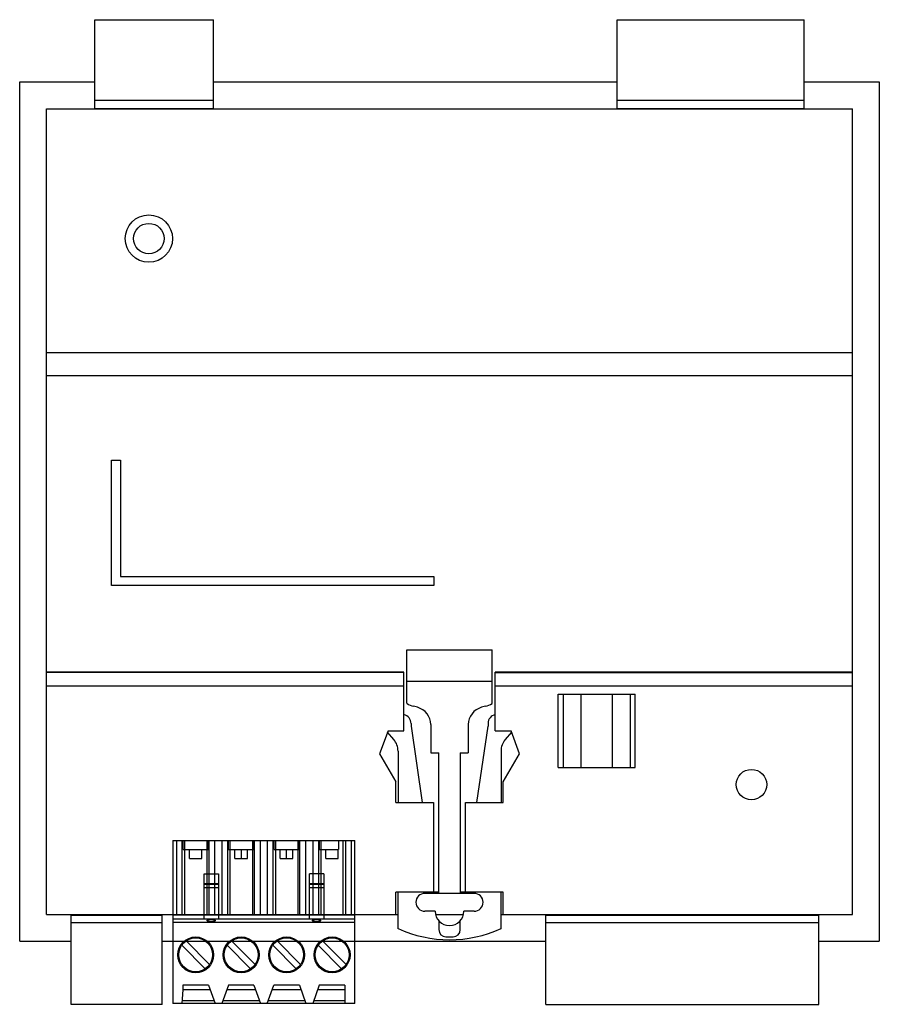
# Model space of a CAD drawing. Header units: millimetres. Extents: x 13 to 109, y 30 to 140.
import ezdxf

# ---------------------------------------------------------------- set-up
doc = ezdxf.new("R2010")
doc.units = ezdxf.units.MM
doc.header["$LTSCALE"] = 11.138572
doc.layers.get('0').update_dxf_attribs({"linetype": 'CONTINUOUS'})
doc.layers.add('INTFCLR_37563', color=7, linetype='CONTINUOUS')

msp = doc.modelspace()

# ---------------------------------------------------------------- linework, layer by layer
at = {"color": 7, "linetype": 'Continuous'}
for p, q in [((21.65, 130.17), (21.65, 140.12)), ((21.65, 140.12), (34.89, 140.12)), ((34.89, 130.17), (34.89, 140.12)), ((79.99, 130.17), (79.99, 140.12)), ((79.99, 140.12), (100.85, 140.12)), ((100.85, 130.17), (100.85, 140.12)), ((13.25, 37.17), (13.25, 133.17)), ((13.25, 133.17), (21.65, 133.17)), ((34.89, 133.17), (79.99, 133.17)), ((100.85, 133.17), (109.25, 133.17)), ((109.25, 133.17), (109.25, 37.17)), ((34.89, 131.09), (21.65, 131.09)), ((100.85, 131.09), (79.99, 131.09)), ((16.25, 40.17), (16.25, 130.17)), ((16.25, 130.17), (106.25, 130.17)), ((21.65, 130.22), (34.89, 130.22)), ((22.34, 130.17), (22.34, 130.22)), ((26.58, 130.22), (26.58, 130.17)), ((29.96, 130.17), (29.96, 130.22)), ((34.2, 130.22), (34.2, 130.17)), ((79.99, 130.22), (100.85, 130.22)), ((80.68, 130.17), (80.68, 130.22)), ((84.92, 130.22), (84.92, 130.17)), ((88.3, 130.17), (88.3, 130.22)), ((92.54, 130.22), (92.54, 130.17)), ((95.92, 130.17), (95.92, 130.22)), ((100.16, 130.22), (100.16, 130.17)), ((106.25, 40.17), (106.25, 130.17)), ((106.25, 102.92), (16.25, 102.92)), ((106.25, 100.32), (16.25, 100.32)), ((23.5, 76.92), (23.5, 90.92)), ((23.5, 90.92), (24.5, 90.92)), ((24.5, 90.92), (24.5, 77.92)), ((24.5, 77.92), (59.5, 77.92)), ((59.5, 77.92), (59.5, 76.92)), ((59.5, 76.92), (23.5, 76.92)), ((56.5, 69.72), (66, 69.72)), ((56.5, 63.72), (56.5, 69.72)), ((66, 63.72), (66, 69.72)), ((56.15, 67.22), (16.25, 67.22)), ((56.15, 67.19), (16.25, 67.19)), ((56.15, 60.69), (56.15, 67.22)), ((106.25, 67.22), (66.35, 67.22)), ((66.35, 60.69), (66.35, 67.22)), ((66.35, 67.19), (106.25, 67.19)), ((56.5, 66.22), (66, 66.22)), ((16.25, 65.72), (56.15, 65.72)), ((66.35, 65.72), (106.25, 65.72)), ((73.4, 64.77), (82, 64.77)), ((73.4, 56.57), (73.4, 64.77)), ((73.95, 64.77), (73.95, 56.57)), ((75.95, 56.57), (75.95, 64.77)), ((79.45, 56.57), (79.45, 64.77)), ((81.45, 56.57), (81.45, 64.77)), ((82, 56.57), (82, 64.77)), ((57.66, 63.31), (57.22, 63.43)), ((65.28, 63.43), (64.83, 63.31)), ((54.38, 60.69), (53.44, 58.12)), ((55.03, 59.69), (54.32, 60.54)), ((54.38, 60.69), (56.15, 60.69)), ((56.95, 61.49), (56.95, 61.2)), ((56.95, 61.2), (58.21, 52.67)), ((59.15, 61.37), (59.15, 58.22)), ((63.35, 61.37), (63.35, 58.22)), ((64.29, 52.67), (65.55, 61.2)), ((65.55, 61.51), (65.55, 61.2)), ((66.35, 60.69), (68.12, 60.69)), ((68.17, 60.54), (67.47, 59.69)), ((69.05, 58.12), (68.12, 60.69)), ((55.5, 58.41), (55.5, 52.67)), ((67, 58.41), (67, 52.67)), ((53.44, 58.12), (55.25, 54.99)), ((59.15, 58.22), (60.05, 58.22)), ((60.05, 42.52), (60.05, 58.22)), ((62.45, 58.22), (63.35, 58.22)), ((62.45, 58.22), (62.45, 42.52)), ((67.25, 54.99), (69.05, 58.12)), ((73.4, 56.57), (82, 56.57)), ((55.25, 52.67), (55.25, 54.99)), ((67.25, 52.67), (67.25, 54.99)), ((55.25, 52.67), (59.45, 52.67)), ((59.45, 52.67), (59.45, 42.67)), ((63.05, 52.67), (67.25, 52.67)), ((63.05, 42.67), (63.05, 52.67)), ((60.05, 42.67), (55.25, 42.67)), ((55.25, 40.17), (55.25, 42.67)), ((55.5, 38.57), (55.5, 42.67)), ((64, 42.52), (58.5, 42.52)), ((67.25, 42.67), (62.45, 42.67)), ((67, 38.57), (67, 42.67)), ((67.25, 40.17), (67.25, 42.67)), ((16.25, 40.17), (55.5, 40.17)), ((19, 30.12), (19, 40.17)), ((19, 40.09), (29.16, 40.09)), ((19.41, 40.09), (19.41, 40.17)), ((23.66, 40.17), (23.66, 40.09)), ((24.49, 40.09), (24.49, 40.17)), ((28.74, 40.17), (28.74, 40.09)), ((29.16, 30.12), (29.16, 40.17)), ((59.65, 40.52), (58.5, 40.52)), ((59.69, 40.17), (62.81, 40.17)), ((64, 40.52), (62.85, 40.52)), ((67, 40.17), (106.25, 40.17)), ((72.02, 30.12), (72.02, 40.17)), ((72.02, 40.09), (102.5, 40.09)), ((72.43, 40.09), (72.43, 40.17)), ((76.68, 40.17), (76.68, 40.09)), ((77.51, 40.09), (77.51, 40.17)), ((81.76, 40.17), (81.76, 40.09)), ((82.59, 40.09), (82.59, 40.17)), ((86.84, 40.17), (86.84, 40.09)), ((87.67, 40.09), (87.67, 40.17)), ((91.92, 40.17), (91.92, 40.09)), ((92.75, 40.09), (92.75, 40.17)), ((97, 40.17), (97, 40.09)), ((97.83, 40.09), (97.83, 40.17)), ((102.08, 40.17), (102.08, 40.09)), ((102.5, 30.12), (102.5, 40.17)), ((29.16, 39.22), (19, 39.22)), ((60.05, 39.47), (60.05, 38.47)), ((62.45, 38.47), (62.45, 39.47)), ((102.5, 39.22), (72.02, 39.22)), ((60.85, 37.67), (61.65, 37.67)), ((13.25, 37.17), (19, 37.17)), ((29.16, 37.17), (72.02, 37.17)), ((102.5, 37.17), (109.25, 37.17)), ((29.16, 30.12), (19, 30.12)), ((72.02, 30.12), (102.5, 30.12))]:
    msp.add_line(p, q, dxfattribs=at)
for centre, radius in [((27.67, 115.67), 2.64), ((27.67, 115.67), 1.7), ((94.97, 54.67), 1.7)]:
    msp.add_circle(centre, radius, dxfattribs=at)
for centre, radius, start, end in [((58, 66.32), 3, 240.0391, 255), ((57.15, 61.37), 2, 0, 75), ((65.35, 61.37), 2, 105, 180), ((64.5, 66.32), 3, 285, 299.9609), ((55.95, 61.51), 1, 358.4073, 78.4856), ((66.55, 61.51), 1, 101.537, 180), ((53.5, 58.41), 2, 0, 40), ((69, 58.41), 2, 140, 180), ((58.5, 41.52), 1, 90, 270), ((64, 41.52), 1, 270, 90), ((61.25, 40.52), 1.6, 180, 360), ((61.25, 51.34), 14, 245.7503, 294.2497), ((60.85, 38.47), 0.8, 180, 270), ((61.65, 38.47), 0.8, 270, 360)]:
    msp.add_arc(centre, radius, start, end, dxfattribs=at)
at = {"layer": 'INTFCLR_37563', "color": 7, "linetype": 'Continuous'}
for p, q in [((30.36, 48.42), (50.68, 48.42)), ((30.36, 48.42), (30.36, 30.22)), ((30.78, 40.12), (30.78, 48.42)), ((31.41, 40.12), (31.41, 48.42)), ((31.5, 47.42), (31.5, 48.42)), ((31.64, 48.42), (31.64, 40.12)), ((34.15, 48.42), (34.15, 40.12)), ((34.3, 47.42), (34.3, 48.42)), ((34.39, 40.12), (34.39, 48.42)), ((35.02, 48.42), (35.02, 40.12)), ((35.86, 40.12), (35.86, 48.42)), ((36.49, 40.12), (36.49, 48.42)), ((36.58, 47.42), (36.58, 48.42)), ((36.72, 48.42), (36.72, 40.12)), ((39.23, 48.42), (39.23, 40.12)), ((39.38, 47.42), (39.38, 48.42)), ((39.47, 40.12), (39.47, 48.42)), ((40.1, 48.42), (40.1, 40.12)), ((40.94, 40.12), (40.94, 48.42)), ((41.57, 40.12), (41.57, 48.42)), ((41.66, 47.42), (41.66, 48.42)), ((41.8, 48.42), (41.8, 40.12)), ((44.31, 48.42), (44.31, 40.12)), ((44.46, 47.42), (44.46, 48.42)), ((44.55, 40.12), (44.55, 48.42)), ((45.18, 48.42), (45.18, 40.12)), ((46.02, 40.12), (46.02, 48.42)), ((46.65, 40.12), (46.65, 48.42)), ((46.74, 47.42), (46.74, 48.42)), ((46.88, 48.42), (46.88, 40.12)), ((48.84, 48.42), (48.84, 47.42)), ((49.39, 40.12), (49.39, 48.42)), ((49.63, 48.42), (49.63, 40.12)), ((50.26, 48.42), (50.26, 40.12)), ((50.68, 30.22), (50.68, 48.42)), ((31.5, 47.42), (34.3, 47.42)), ((32.2, 46.42), (32.2, 47.42)), ((33.6, 46.42), (33.6, 47.42)), ((36.58, 47.42), (39.38, 47.42)), ((37.27, 46.42), (37.27, 47.42)), ((37.98, 47.42), (37.98, 46.42)), ((38.68, 46.42), (38.68, 47.42)), ((41.66, 47.42), (44.46, 47.42)), ((42.35, 46.42), (42.35, 47.42)), ((43.06, 46.42), (43.06, 47.42)), ((43.76, 46.42), (43.76, 47.42)), ((46.74, 47.42), (48.84, 47.42)), ((47.43, 46.42), (47.43, 47.42)), ((48.83, 46.42), (48.83, 47.42)), ((32.2, 46.42), (33.6, 46.42)), ((37.27, 46.42), (38.68, 46.42)), ((42.35, 46.42), (43.76, 46.42)), ((47.43, 46.42), (48.83, 46.42)), ((33.84, 44.69), (35.44, 44.69)), ((33.84, 39.62), (33.84, 44.69)), ((35.44, 44.69), (35.44, 39.62)), ((47.2, 44.69), (45.6, 44.69)), ((45.6, 39.62), (45.6, 44.69)), ((47.2, 44.69), (47.2, 39.62)), ((35.44, 43.6), (33.84, 43.6)), ((35.44, 43.52), (33.84, 43.52)), ((35.44, 43.15), (33.84, 43.15)), ((47.2, 43.6), (45.6, 43.6)), ((47.2, 43.52), (45.6, 43.52)), ((47.2, 43.15), (45.6, 43.15)), ((30.36, 40.12), (50.68, 40.12)), ((50.68, 39.62), (30.36, 39.62)), ((50.68, 39.25), (30.36, 39.25)), ((31.34, 36.72), (33.96, 34.09)), ((34.46, 34.59), (31.83, 37.22)), ((39.04, 34.09), (36.42, 36.72)), ((39.54, 34.59), (36.91, 37.22)), ((44.12, 34.09), (41.5, 36.72)), ((44.62, 34.59), (41.99, 37.22)), ((49.2, 34.09), (46.58, 36.72)), ((47.07, 37.22), (49.7, 34.59)), ((34.32, 32.26), (31.47, 32.26)), ((31.47, 32.26), (31.47, 31.75)), ((34.32, 32.26), (35.06, 30.22)), ((36.55, 32.26), (35.81, 30.22)), ((39.4, 32.26), (36.55, 32.26)), ((39.4, 32.26), (40.14, 30.22)), ((40.89, 30.22), (41.63, 32.26)), ((44.48, 32.26), (41.63, 32.26)), ((44.48, 32.26), (45.22, 30.22)), ((46.71, 32.26), (45.97, 30.22)), ((49.56, 32.26), (46.71, 32.26)), ((49.56, 32.26), (49.56, 30.22)), ((31.47, 31.75), (31.34, 30.22)), ((34.51, 31.75), (31.47, 31.75)), ((39.59, 31.75), (36.37, 31.75)), ((44.67, 31.75), (41.45, 31.75)), ((49.56, 31.75), (46.53, 31.75)), ((50.68, 30.22), (30.36, 30.22)), ((34.96, 30.52), (31.36, 30.52)), ((40.04, 30.52), (35.92, 30.52)), ((45.12, 30.52), (41, 30.52)), ((49.56, 30.52), (46.08, 30.52))]:
    msp.add_line(p, q, dxfattribs=at)
for centre, radius in [((32.9, 35.65), 2), ((32.9, 35.65), 1.89), ((37.98, 35.65), 2), ((37.98, 35.65), 1.89), ((43.06, 35.65), 2), ((43.06, 35.65), 1.89), ((48.14, 35.65), 2), ((48.14, 35.65), 1.89)]:
    msp.add_circle(centre, radius, dxfattribs=at)
for points, knots in [([(34.2, 39.45), (34.19, 39.46), (34.17, 39.48), (34.19, 39.53), (34.24, 39.56), (34.31, 39.59), (34.4, 39.61), (34.51, 39.62), (34.59, 39.62), (34.64, 39.62)], [0, 0, 0, 0, 0.075896, 0.143147, 0.240591, 0.37915, 0.556985, 0.767307, 1, 1, 1, 1]), ([(34.64, 39.62), (34.68, 39.62), (34.76, 39.62), (34.87, 39.61), (34.97, 39.59), (35.04, 39.56), (35.08, 39.53), (35.1, 39.48), (35.08, 39.46), (35.07, 39.45)], [0, 0, 0, 0, 0.231814, 0.441934, 0.620018, 0.758966, 0.856734, 0.924117, 1, 1, 1, 1]), ([(45.96, 39.45), (45.95, 39.46), (45.93, 39.48), (45.95, 39.53), (46, 39.56), (46.07, 39.59), (46.16, 39.61), (46.27, 39.62), (46.35, 39.62), (46.4, 39.62)], [0, 0, 0, 0, 0.075896, 0.143147, 0.240591, 0.37915, 0.556985, 0.767307, 1, 1, 1, 1]), ([(46.4, 39.62), (46.44, 39.62), (46.52, 39.62), (46.63, 39.61), (46.73, 39.59), (46.8, 39.56), (46.84, 39.53), (46.86, 39.48), (46.84, 39.46), (46.83, 39.45)], [0, 0, 0, 0, 0.231814, 0.441934, 0.620018, 0.758966, 0.856734, 0.924117, 1, 1, 1, 1]), ([(34.64, 39.36), (34.59, 39.36), (34.51, 39.36), (34.39, 39.38), (34.28, 39.41), (34.22, 39.43), (34.2, 39.45)], [0, 0, 0, 0, 0.29136, 0.568686, 0.812066, 1, 1, 1, 1]), ([(35.07, 39.45), (35.05, 39.43), (34.99, 39.41), (34.89, 39.38), (34.76, 39.36), (34.68, 39.36), (34.64, 39.36)], [0, 0, 0, 0, 0.184978, 0.435541, 0.718555, 1, 1, 1, 1]), ([(46.4, 39.36), (46.35, 39.36), (46.27, 39.36), (46.15, 39.38), (46.04, 39.41), (45.98, 39.43), (45.96, 39.45)], [0, 0, 0, 0, 0.29136, 0.568686, 0.812066, 1, 1, 1, 1]), ([(46.83, 39.45), (46.81, 39.43), (46.75, 39.41), (46.65, 39.38), (46.52, 39.36), (46.44, 39.36), (46.4, 39.36)], [0, 0, 0, 0, 0.184978, 0.435541, 0.718555, 1, 1, 1, 1])]:
    msp.add_open_spline(points, degree=3, knots=knots, dxfattribs=at)

doc.saveas('drawing.dxf')
